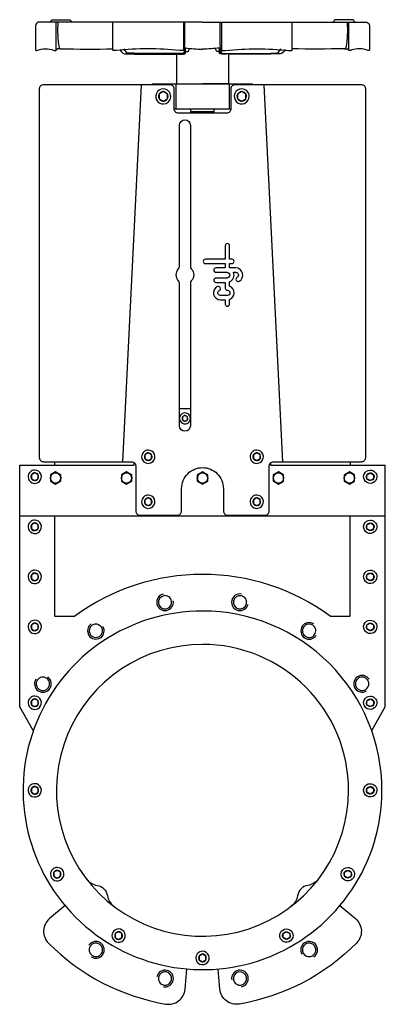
# Model space of a CAD drawing. Header units: millimetres. Extents: x 93 to 531, y 78 to 1259.
import ezdxf

# ---------------------------------------------------------------- set-up
doc = ezdxf.new("R2010")
doc.units = ezdxf.units.MM
doc.layers.add('CYL-XDF350A', color=7, linetype='Continuous')

msp = doc.modelspace()

# ---------------------------------------------------------------- linework, layer by layer
at = {"layer": 'CYL-XDF350A'}
for points in [[(311.9, 1255.6), (114.9, 1255.6, 0.276984), (111.9, 1251.4), (111.9, 1222.6, 0.414214), (112.9, 1221.6), (113.3, 1221.6, 0.101677), (113.5, 1221.6, -0.198744), (133.6, 1221.9, 0.304382), (134, 1221.6), (135.9, 1221.6, 0.388879), (136.4, 1222), (136.6, 1224.5), (136.6, 1255.6)], [(129.8, 1255.6, -0.414214), (132.8, 1258.6), (151.9, 1258.6, -0.414214), (154.9, 1255.6)], [(138.6, 1255.6, 0.058697), (140.1, 1225.2, 0.304013), (141.8, 1223.8, -0.00941), (141.1, 1223.8)], [(289.1, 1255.6), (289.1, 1222.1, -0.414214), (288.6, 1221.6), (284.3, 1221.6, -0.096651), (284.2, 1221.6, 0.056804), (208.8, 1221.6, -0.097092), (208.6, 1221.6), (205.1, 1221.6, -0.414214), (204.6, 1222.1), (204.6, 1255.6)], [(291.5, 1224.8, -0.290358), (290.6, 1225.7, -0.0766), (290.6, 1228.5), (290.6, 1255.6)], [(311.9, 1255.6), (508.9, 1255.6, -0.276984), (511.9, 1251.4), (511.9, 1222.6, -0.414214), (510.9, 1221.6), (510.5, 1221.6, -0.101677), (510.3, 1221.6, 0.198744), (490.2, 1221.9, -0.304382), (489.8, 1221.6), (487.9, 1221.6, -0.388879), (487.4, 1222), (487.2, 1224.5), (487.2, 1255.6)], [(332.3, 1224.8, 0.290358), (333.2, 1225.7, 0.0766), (333.2, 1228.5), (333.2, 1255.6)], [(334.7, 1255.6), (334.7, 1222.1, 0.414214), (335.2, 1221.6), (339.4, 1221.6, 0.096651), (339.6, 1221.6, -0.056804), (415, 1221.6, 0.097092), (415.2, 1221.6), (418.7, 1221.6, 0.414214), (419.2, 1222.1), (419.2, 1255.6)], [(494, 1255.6, 0.414214), (491, 1258.6), (471.9, 1258.6, 0.414214), (468.9, 1255.6)], [(485.2, 1255.6, -0.058697), (483.7, 1225.2, -0.304013), (482, 1223.8, 0.00941), (482.7, 1223.8)], [(141.1, 1223.8, 0.28363), (136.3, 1221.8)], [(141.8, 1223.8, 0.011694), (204.6, 1223.6)], [(212.9, 1222.9, 0.368822), (221.7, 1217.6, 0.013192), (289.4, 1217.5, 0.340917), (290.3, 1218.4), (291.1, 1224.8)], [(290.6, 1221.1, 0.065187), (289.1, 1218.7, -0.262185), (288.7, 1218.4, -0.012517), (221.6, 1218.6, -0.258135), (221.2, 1218.9, 0.068298), (219.6, 1221.4), (217.7, 1223.7)], [(283.2, 1217.1, 0.03192), (290.4, 1217.5, 0.340917), (291.3, 1218.4), (292.1, 1224.6)], [(291.5, 1224.8, 0.358558), (290.3, 1224.3), (289.1, 1221.9)], [(291.3, 1218.4, -0.279586), (292.9, 1220.4, -0.094571), (293.8, 1220.5, 0.353247), (295.7, 1222, -0.076499), (296.4, 1223.7)], [(291.4, 1224.8, 0.036956), (311.9, 1223.3)], [(332.4, 1224.8, -0.036956), (311.9, 1223.3)], [(332.5, 1218.4, 0.279586), (330.9, 1220.4, 0.094571), (330, 1220.5, -0.353247), (328.1, 1222, 0.076499), (327.4, 1223.7)], [(340.6, 1217.1, -0.03192), (333.4, 1217.5, -0.340917), (332.5, 1218.4), (331.7, 1224.6)], [(332.3, 1224.8, -0.358558), (333.5, 1224.3), (334.7, 1221.9)], [(410.9, 1222.9, -0.368822), (402.1, 1217.6, -0.013192), (334.4, 1217.5, -0.340917), (333.5, 1218.4), (332.6, 1224.8)], [(333.2, 1221.1, -0.065187), (334.7, 1218.7, 0.262185), (335.1, 1218.4, 0.012517), (402.2, 1218.6, 0.258135), (402.6, 1218.9, -0.068298), (404.2, 1221.4), (406.1, 1223.7)], [(482, 1223.8, -0.011694), (419.2, 1223.6)], [(482.7, 1223.8, -0.28363), (487.5, 1221.8)], [(311.9, 593.6, 0.159284), (158.9, 543.6, 0.414214)], [(464.9, 543.6, 0.159284), (311.9, 593.6, 0.414214)], [(265.1, 570, 2.37758), (276.9, 561.9, 0.010871)], [(358.7, 570, 2.37758), (366.5, 558, 0.010871)], [(311.9, 549.6, 2.414214), (526.9, 334.6, 0.414214), (311.9, 549.6, 0.414214)], [(178.6, 534.1, 2.37758), (192.5, 531.2, 0.010871)], [(445.2, 534.1, 2.37758), (447.9, 520.1, 0.010871)], [(511.4, 467.9, 2.37758), (508.5, 453.9, 0.010871)], [(112.3, 467.9, 2.37758), (126.4, 470.6, 0.010871)], [(172.9, 228.3, 0.191989), (185.6, 220.7, -0.323654), (198, 208.3, 0.191989), (205.6, 195.6, 0.191989)], [(450.9, 228.3, -0.191989), (438.2, 220.7, 0.323654), (425.8, 208.3, -0.191989), (418.2, 195.6, -0.191989)], [(147.2, 196.4), (128.7, 180.9, 0.438866), (127.3, 151.5, 0.155879), (267.7, 78.4, 0.438866), (291.1, 96.3), (293.2, 120.4)], [(476.6, 196.4), (495.1, 180.9, -0.438866), (496.4, 151.5, -0.155879), (356.1, 78.4, -0.438866), (332.7, 96.3), (330.6, 120.4)], [(178.6, 135, 2.37758), (175.9, 149.1, 0.010871)], [(445.2, 135, 2.37758), (431.2, 138, 0.010871)], [(265.1, 99.2, 2.37758), (257.3, 111.2, 0.010871)], [(358.7, 99.2, 2.37758), (346.9, 107.3, 0.010871)]]:
    msp.add_lwpolyline(points, format="xyb", dxfattribs=at)
for points in [[(280.9, 1217.3), (280.9, 1181.6), (311.9, 1181.6)], [(342.9, 1217.3), (342.9, 1181.6), (311.9, 1181.6)], [(238.4, 1180.6), (215.9, 728.6)], [(251.9, 1181.6), (371.9, 1181.6)], [(251.9, 1180.6), (251.9, 1181.6)], [(279.9, 1181.6), (279.9, 1151.6)], [(343.9, 1181.6), (343.9, 1151.6)], [(371.9, 1180.6), (371.9, 1181.6)], [(385.4, 1180.6), (407.9, 728.6)], [(277.9, 1151.6), (345.9, 1151.6)], [(297.9, 1146.6), (297.9, 1151.6)], [(297.9, 1148.6), (325.9, 1148.6)], [(325.9, 1146.6), (325.9, 1151.6)], [(284.4, 792.6), (297.4, 792.6)], [(92.9, 434.6), (92.9, 724.6)], [(92.9, 724.6), (229.9, 724.6)], [(134.4, 728.6), (134.4, 724.6)], [(229.9, 724.6), (229.9, 727.6)], [(393.9, 724.6), (393.9, 727.6)], [(393.9, 724.6), (530.9, 724.6)], [(489.4, 724.6), (489.4, 728.6)], [(530.9, 434.6), (530.9, 724.6)], [(92.9, 663.6), (530.9, 663.6)], [(134.9, 543.6), (134.9, 663.6)], [(488.9, 543.6), (488.9, 663.6)], [(134.9, 543.6), (158.9, 543.6)], [(464.9, 543.6), (488.9, 543.6)], [(109.2, 406.3), (92.9, 434.6)], [(514.6, 406.3), (530.9, 434.6)]]:
    msp.add_lwpolyline(points, dxfattribs=at)
for points in [[(391.9, 669.6), (391.9, 723.6, -0.414214), (396.9, 728.6), (502.4, 728.6, 0.414214), (507.4, 733.6), (507.4, 1175.6, 0.414214), (502.4, 1180.6), (350.9, 1180.6, 0.414214), (345.9, 1175.6), (345.9, 1151.6, -0.414214), (340.9, 1146.6), (282.9, 1146.6, -0.414214), (277.9, 1151.6), (277.9, 1175.6, 0.414214), (272.9, 1180.6), (121.4, 1180.6, 0.414214), (116.4, 1175.6), (116.4, 733.6, 0.414214), (121.4, 728.6), (226.9, 728.6, -0.414214), (231.9, 723.6), (231.9, 669.6, 0.414214), (236.9, 664.6), (281.9, 664.6, 0.414214), (286.9, 669.6), (286.9, 696.6, -0.414214), (311.9, 721.6, -0.414214), (336.9, 696.6), (336.9, 669.6, 0.414214), (341.9, 664.6), (386.9, 664.6, 0.414214)], [(264.9, 1175.6, 2.414214), (273.9, 1166.6, 0.414214)], [(264.9, 1172.3, 2.414214), (270.6, 1166.6, 0.414214)], [(358.9, 1175.6, 2.414214), (367.9, 1166.6, 0.414214)], [(358.9, 1172.3, 2.414214), (364.6, 1166.6, 0.414214)], [(284.4, 962.6), (284.4, 1132.1, -1), (297.4, 1132.1), (297.4, 962.6, 0.192582), (298.5, 959.8, -0.4), (298.5, 945.4, 0.192582), (297.4, 942.6), (297.4, 771.6, -1), (284.4, 771.6), (284.4, 942.6, 0.192582), (283.3, 945.4, -0.4), (283.3, 959.8, 0.192582)], [(344.3, 971.4), (344.3, 985.1), (344.3, 987.5, 1), (339.1, 987.5), (339.1, 985.1), (339.1, 971.4), (315.3, 971.4, 1), (315.3, 966.2), (339.1, 966.2), (339.1, 961), (328, 961, 1), (328, 955.7), (341, 955.7, -1), (341, 948.8), (328, 948.8, 1), (328, 943.6), (339.1, 943.6), (339.1, 936.8, 0.414214), (341.7, 934.2, -1), (341.7, 928), (333.4, 928, -0.794623), (332, 933.9, 1), (329.7, 938.6, 0.794623), (333.4, 922.8), (339.1, 922.8), (339.1, 917.7, 1), (344.3, 917.7), (344.3, 923.2, 0.722745), (344.3, 939), (344.3, 944.2, 0.419737), (349, 955.7), (351.7, 955.7, -0.767176), (353.3, 949.7, 1), (355.9, 945.1, 0.767176), (351.7, 961), (344.3, 961), (344.3, 966.2), (347.1, 966.2, 1), (347.1, 971.4)], [(290.9, 787.1, 2.414214), (297.4, 780.6, 0.414214)], [(290.9, 784, 2.414214), (294.3, 780.6, 0.414214)], [(238.9, 734.6, 2.414214), (246.9, 742.6, 0.414214)], [(242.3, 734.6, 2.414214), (246.9, 739.2, 0.414214)], [(368.9, 734.6, 2.414214), (376.9, 742.6, 0.414214)], [(372.3, 734.6, 2.414214), (376.9, 739.2, 0.414214)], [(102.9, 710.6, 2.414214), (110.9, 718.6, 0.414214)], [(106.3, 710.6, 2.414214), (110.9, 715.2, 0.414214)], [(135.9, 715.3, 2.414214), (142.1, 709.1, 0.414214)], [(220.9, 715.3, 2.414214), (227.1, 709.1, 0.414214)], [(311.9, 715.3, 2.414214), (318.1, 709.1, 0.414214)], [(402.9, 715.3, 2.414214), (409.1, 709.1, 0.414214)], [(487.9, 715.3, 2.414214), (494.1, 709.1, 0.414214)], [(520.9, 710.6, -2.414214), (512.9, 718.6, -0.414214)], [(517.5, 710.6, -2.414214), (512.9, 715.2, -0.414214)], [(238.9, 680.6, 2.414214), (246.9, 688.6, 0.414214)], [(242.3, 680.6, 2.414214), (246.9, 685.2, 0.414214)], [(368.9, 680.6, 2.414214), (376.9, 688.6, 0.414214)], [(372.3, 680.6, 2.414214), (376.9, 685.2, 0.414214)], [(102.9, 650.6, 2.414214), (110.9, 658.6, 0.414214)], [(106.3, 650.6, 2.414214), (110.9, 655.2, 0.414214)], [(520.9, 650.6, -2.414214), (512.9, 658.6, -0.414214)], [(517.5, 650.6, -2.414214), (512.9, 655.2, -0.414214)], [(102.9, 590.6, 2.414214), (110.9, 598.6, 0.414214)], [(106.3, 590.6, 2.414214), (110.9, 595.2, 0.414214)], [(520.9, 590.6, -2.414214), (512.9, 598.6, -0.414214)], [(517.5, 590.6, -2.414214), (512.9, 595.2, -0.414214)], [(265.5, 568, 2.384831), (274.9, 561.6, 0.419317)], [(358.3, 568, 2.384831), (364.6, 558.5, 0.419317)], [(102.9, 530.6, 2.414214), (110.9, 538.6, 0.414214)], [(106.3, 530.6, 2.414214), (110.9, 535.2, 0.414214)], [(179.7, 532.5, 2.384831), (190.8, 530.2, 0.419317)], [(444.1, 532.5, 2.384831), (446.2, 521.3, 0.419317)], [(520.9, 530.6, -2.414214), (512.9, 538.6, -0.414214)], [(517.5, 530.6, -2.414214), (512.9, 535.2, -0.414214)], [(311.9, 509.6, 2.414214), (486.9, 334.6, 0.414214)], [(114, 466.8, 2.384831), (125.2, 468.9, 0.419317)], [(509.8, 466.8, 2.384831), (507.5, 455.6, 0.419317)], [(102.9, 439.6, 2.414214), (110.9, 447.6, 0.414214)], [(106.3, 439.6, 2.414214), (110.9, 444.2, 0.414214)], [(520.9, 439.6, -2.414214), (512.9, 447.6, -0.414214)], [(517.5, 439.6, -2.414214), (512.9, 444.2, -0.414214)], [(102.9, 334.6, 2.414214), (110.9, 342.6, 0.414214)], [(520.9, 334.6, -2.414214), (512.9, 342.6, -0.414214)], [(106.3, 334.6, 2.414214), (110.9, 339.2, 0.414214)], [(517.5, 334.6, -2.414214), (512.9, 339.2, -0.414214)], [(129.8, 234.1, 2.414214), (137.8, 242.1, 0.414214)], [(133.2, 234.1, 2.414214), (137.8, 238.7, 0.414214)], [(494, 234.1, -2.414214), (486, 242.1, -0.414214)], [(490.5, 234.1, -2.414214), (486, 238.7, -0.414214)], [(203.4, 160.5, 2.414214), (211.4, 168.5, 0.414214)], [(420.4, 160.5, -2.414214), (412.4, 168.5, -0.414214)], [(206.8, 160.5, 2.414214), (211.4, 165.1, 0.414214)], [(417, 160.5, -2.414214), (412.4, 165.1, -0.414214)], [(179.7, 136.7, 2.384831), (177.5, 147.9, 0.419317)], [(444.1, 136.7, 2.384831), (432.9, 139, 0.419317)], [(303.9, 133.6, 2.414214), (311.9, 141.6, 0.414214)], [(307.3, 133.6, 2.414214), (311.9, 138.2, 0.414214)], [(265.5, 101.2, 2.384831), (259.2, 110.7, 0.419317)], [(358.3, 101.2, 2.384831), (348.9, 107.6, 0.419317)]]:
    msp.add_lwpolyline(points, format="xyb", close=True, dxfattribs=at)
for points in [[(264.9, 1172.3), (259.9, 1169.5), (259.9, 1163.7), (264.9, 1160.9), (269.8, 1163.7), (269.8, 1169.5)], [(358.9, 1172.3), (353.9, 1169.5), (353.9, 1163.7), (358.9, 1160.9), (363.8, 1163.7), (363.8, 1169.5)], [(290.9, 784), (287.9, 782.3), (287.9, 778.9), (290.9, 777.2), (293.9, 778.9), (293.9, 782.3)], [(287.9, 778.9), (290.9, 777.2), (293.9, 778.9), (293.9, 782.3), (290.9, 784), (287.9, 782.3)], [(242.9, 732.3), (246.9, 730), (250.9, 732.3), (250.9, 736.9), (246.9, 739.2), (242.9, 736.9)], [(372.9, 732.3), (376.9, 730), (380.9, 732.3), (380.9, 736.9), (376.9, 739.2), (372.9, 736.9)], [(106.9, 708.3), (110.9, 706), (114.9, 708.3), (114.9, 712.9), (110.9, 715.2), (106.9, 712.9)], [(135.9, 716.3), (129.7, 712.7), (129.7, 705.5), (135.9, 701.9), (142.1, 705.5), (142.1, 712.7)], [(220.9, 716.3), (214.7, 712.7), (214.7, 705.5), (220.9, 701.9), (227.1, 705.5), (227.1, 712.7)], [(311.9, 716.3), (305.7, 712.7), (305.7, 705.5), (311.9, 701.9), (318.1, 705.5), (318.1, 712.7)], [(402.9, 716.3), (396.7, 712.7), (396.7, 705.5), (402.9, 701.9), (409.1, 705.5), (409.1, 712.7)], [(487.9, 716.3), (481.7, 712.7), (481.7, 705.5), (487.9, 701.9), (494.1, 705.5), (494.1, 712.7)], [(516.9, 708.3), (512.9, 706), (508.9, 708.3), (508.9, 712.9), (512.9, 715.2), (516.9, 712.9)], [(242.9, 678.3), (246.9, 676), (250.9, 678.3), (250.9, 682.9), (246.9, 685.2), (242.9, 682.9)], [(372.9, 678.3), (376.9, 676), (380.9, 678.3), (380.9, 682.9), (376.9, 685.2), (372.9, 682.9)], [(106.9, 648.3), (110.9, 646), (114.9, 648.3), (114.9, 652.9), (110.9, 655.2), (106.9, 652.9)], [(516.9, 648.3), (512.9, 646), (508.9, 648.3), (508.9, 652.9), (512.9, 655.2), (516.9, 652.9)], [(106.9, 588.3), (110.9, 586), (114.9, 588.3), (114.9, 592.9), (110.9, 595.2), (106.9, 592.9)], [(516.9, 588.3), (512.9, 586), (508.9, 588.3), (508.9, 592.9), (512.9, 595.2), (516.9, 592.9)], [(106.9, 528.3), (110.9, 526), (114.9, 528.3), (114.9, 532.9), (110.9, 535.2), (106.9, 532.9)], [(516.9, 528.3), (512.9, 526), (508.9, 528.3), (508.9, 532.9), (512.9, 535.2), (516.9, 532.9)], [(106.9, 437.3), (110.9, 435), (114.9, 437.3), (114.9, 441.9), (110.9, 444.2), (106.9, 441.9)], [(516.9, 437.3), (512.9, 435), (508.9, 437.3), (508.9, 441.9), (512.9, 444.2), (516.9, 441.9)], [(106.9, 332.3), (110.9, 330), (114.9, 332.3), (114.9, 336.9), (110.9, 339.2), (106.9, 336.9)], [(516.9, 332.3), (512.9, 330), (508.9, 332.3), (508.9, 336.9), (512.9, 339.2), (516.9, 336.9)], [(133.9, 231.8), (137.8, 229.5), (141.8, 231.8), (141.8, 236.4), (137.8, 238.7), (133.9, 236.4)], [(489.9, 231.8), (486, 229.5), (482, 231.8), (482, 236.4), (486, 238.7), (489.9, 236.4)], [(207.4, 158.2), (211.4, 155.9), (215.4, 158.2), (215.4, 162.8), (211.4, 165.1), (207.4, 162.8)], [(416.4, 158.2), (412.4, 155.9), (408.4, 158.2), (408.4, 162.8), (412.4, 165.1), (416.4, 162.8)], [(307.9, 131.3), (311.9, 129), (315.9, 131.3), (315.9, 135.9), (311.9, 138.2), (307.9, 135.9)]]:
    msp.add_lwpolyline(points, close=True, dxfattribs=at)
for centre in [(135.9, 709.1), (220.9, 709.1), (311.9, 709.1), (402.9, 709.1), (487.9, 709.1)]:
    msp.add_circle(centre, 6.23, dxfattribs=at)

doc.saveas('drawing.dxf')
